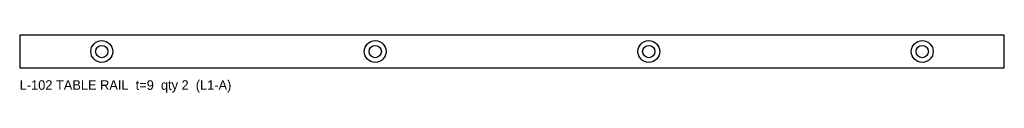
# Model space of a CAD drawing. Header units: millimetres. Extents: x -180 to 180, y -15 to 6.
import ezdxf

# ---------------------------------------------------------------- set-up
doc = ezdxf.new("R2010")
doc.units = ezdxf.units.MM

msp = doc.modelspace()

# ---------------------------------------------------------------- linework, layer by layer
at = {"layer": 'COUNTERBORE'}
for centre in [(-150, 0), (-50, 0), (50, 0), (150, 0)]:
    msp.add_circle(centre, 4, dxfattribs=at)
at = {"layer": 'HOLES'}
for centre in [(-150, 0), (-50, 0), (50, 0), (150, 0)]:
    msp.add_circle(centre, 2.25, dxfattribs=at)
at = {"layer": 'OUTLINE'}
for p, q in [((180, 6), (-180, 6)), ((-180, 6), (-180, -6)), ((180, -6), (180, 6)), ((-180, -6), (180, -6))]:
    msp.add_line(p, q, dxfattribs=at)

# ---------------------------------------------------------------- texts
at = {"layer": 'NOTES'}
msp.add_text('L-102 TABLE RAIL  t=9  qty 2  (L1-A)', height=3.5, dxfattribs=at).set_placement((-180, -14))

doc.saveas('drawing.dxf')
